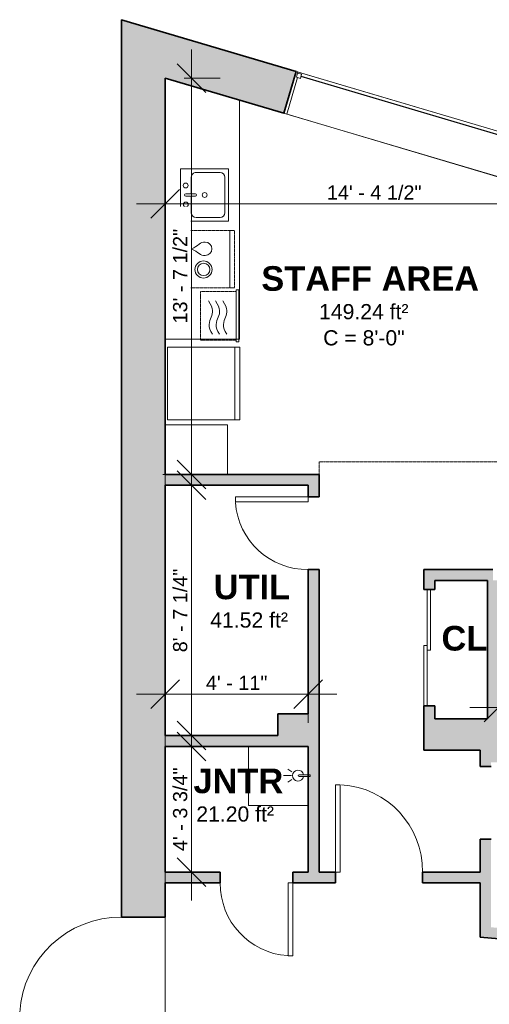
# Model space of a CAD drawing. Header units: inches. Extents: x -125 to 454, y -512 to 818.
# Tile 7 of 9: x -125 to 69, y 412 to 818. Entities that reach past the tile are written whole.
import ezdxf

# ---------------------------------------------------------------- set-up
doc = ezdxf.new("R2010")
doc.units = ezdxf.units.IN
doc.header["$MEASUREMENT"] = 0
doc.linetypes.add('Dash', pattern=[0.23622, 0.11811, -0.11811])
for name, color, linetype, lineweight in [('A-ANNO-DIMS', 211, 'Continuous', 9), ('A-ANNO-DIMS-100', 211, 'Continuous', 9), ('A-AREA', 32, 'Dash', 9), ('A-AREA-IDEN', 2, 'Continuous', 9), ('A-DOOR', 31, 'Continuous', 9), ('A-FLOR', 192, 'Continuous', 9), ('A-GLAZ', 151, 'Continuous', 9), ('A-OBJECTS', 90, 'Continuous', 9), ('A-WALL', 113, 'Continuous', 9), ('A-WALL-PATT', 111, 'Continuous', 9), ('P-SANR-FIXT', 6, 'Continuous', 9), ('P-SANR-FIXT-HDLN', 131, 'Dash', 9), ('Q-SPCQ', 91, 'Continuous', 9)]:
    doc.layers.add(name, color=color, linetype=linetype, lineweight=lineweight)
doc.styles.add('Arial_1', font='arial.ttf', dxfattribs={"height": 6.25})
doc.styles.add('Arial_2', font='arial.ttf', dxfattribs={"height": 5.859375})
doc.styles.add('Arial_B', font='arialbd.ttf', dxfattribs={"height": 10.15625})
doc.dimstyles.new('Linear_-_1_5mm_Arial', dxfattribs={"dimscale": 12, "dimtxt": 5.978082, "dimasz": 0.984252, "dimexe": 0.984252, "dimexo": 0.656168, "dimgap": 0, "dimtad": 1, "dimrnd": 0.25, "dimzin": 1, "dimdsep": 46, "dimlunit": 4, "dimtxsty": 'Arial_2', "dimblk1": 'OBLIQUE', "dimblk2": 'OBLIQUE', "dimsah": 1, "dimcen": 0.09, "dimdle": 0.984252, "dimazin": 0, "dimtfac": 1, "dimtdec": 4, "dimtix": 1, "dimtmove": 0, "dimatfit": 3, "dimfxl": 1, "dimtvp": 1, "dimtfill": 1, "dimfrac": 2, "dimtolj": 1, "dimtzin": 0, "dimarcsym": 2})

# ---------------------------------------------------------------- blocks, each defined once
blk = doc.blocks.new('Planitar-Fixed - 2_-0_x4_-1346135-Main Floor')
at = {"layer": 'A-GLAZ', "lineweight": 18}
for p, q in [((-47, 9.51), (-46.25, 9.51)), ((-46.25, 9.51), (-46.25, 7.28)), ((-46.25, 9.01), (-44.52, 9.01)), ((-44.52, 9.01), (-44.52, 7.28)), ((44.52, 9.01), (44.52, 7.28)), ((46.25, 9.01), (44.52, 9.01)), ((46.25, 9.51), (46.25, 7.28)), ((46.96, 9.51), (46.25, 9.51)), ((-46.25, 7.28), (-44.52, 7.28)), ((-45.74, 7.28), (-45.74, -8.49)), ((44.52, 7.28), (46.25, 7.28)), ((45.74, 7.28), (45.74, -8.49)), ((-47, -8.49), (-45.74, -8.49)), ((47, -8.49), (45.74, -8.49))]:
    blk.add_line(p, q, dxfattribs=at)
at = {"layer": 'A-GLAZ', "lineweight": 25}
blk.add_line((-44.52, 8.15), (44.52, 8.15), dxfattribs=at)
blk = doc.blocks.new('Planitar - Single Door_Flush Panel - 3_-0_ x 6_-8_-1346353-Main Floor')
at = {"layer": 'A-DOOR', "lineweight": 18}
for p, q in [((15.99, -2.25), (15.99, -38.25)), ((18, -2.25), (15.99, -2.25)), ((18, -2.25), (18, -38.25)), ((18, -38.25), (15.99, -38.25))]:
    blk.add_line(p, q, dxfattribs=at)
at = {"layer": 'A-DOOR'}
blk.add_arc((17.77, -2.55), 35.77, 179.5194, 266.3656, dxfattribs=at)
blk = doc.blocks.new('Planitar - Double Sliding Door_Flush Panel - 4_-0_ x 6_-8_-1346877-Main Floor')
at = {"layer": 'A-DOOR', "lineweight": 18}
for p, q in [((1, 2.12), (-24, 2.12)), ((-24, 2.12), (-24, 0.75)), ((-24, 0.75), (1, 0.75)), ((24, 0.75), (-1, 0.75)), ((-1, 0.75), (-1, -0.63)), ((1, 0.75), (1, 2.12)), ((24, -0.63), (24, 0.75)), ((-1, -0.63), (24, -0.63))]:
    blk.add_line(p, q, dxfattribs=at)
blk = doc.blocks.new('Planitar - Single Door_Flush Panel - 2_-6_ x 6_-8_-1346231-Main Floor')
at = {"layer": 'A-DOOR', "lineweight": 18}
for p, q in [((12.99, 2.25), (12.99, 32.25)), ((15, 32.25), (12.99, 32.25)), ((15, 2.25), (15, 32.25)), ((15, 2.25), (12.99, 2.25))]:
    blk.add_line(p, q, dxfattribs=at)
at = {"layer": 'A-DOOR'}
blk.add_arc((14.77, 2.55), 29.77, 93.991, 180.5775, dxfattribs=at)
blk = doc.blocks.new('Planitar - Single Door_Flush Panel - 2_-6_ x 6_-8_-1347084-Main Floor')
at = {"layer": 'A-DOOR', "lineweight": 18}
for p, q in [((12.99, -2.25), (12.99, -32.25)), ((15, -2.25), (12.99, -2.25)), ((15, -2.25), (15, -32.25)), ((15, -32.25), (12.99, -32.25))]:
    blk.add_line(p, q, dxfattribs=at)
at = {"layer": 'A-DOOR'}
blk.add_arc((14.77, -2.55), 29.77, 179.4225, 266.009, dxfattribs=at)
blk = doc.blocks.new('Planitar - Single Door_Flush Panel - 3_-6_ x 6_-8_-1347268-Main Floor')
at = {"layer": 'A-DOOR', "lineweight": 18}
for p, q in [((18.99, -9), (18.99, -51)), ((21, -9), (18.99, -9)), ((21, -9), (21, -51)), ((21, -51), (18.99, -51))]:
    blk.add_line(p, q, dxfattribs=at)
at = {"layer": 'A-DOOR'}
blk.add_arc((20.77, -9.3), 41.77, 179.5884, 266.641, dxfattribs=at)
blk = doc.blocks.new('Sink - 450 x 450mm-1351103-Main Floor')
at = {"layer": 'P-SANR-FIXT'}
for p, q in [((11.43, 10.04), (-10.2, 10.04)), ((-10.2, 10.04), (-10.2, -9.85)), ((11.43, -9.85), (11.43, 10.04)), ((0.12, 5.54), (-6.7, 5.54)), ((0.12, 7.79), (0.12, 3.85)), ((1.12, 7.79), (1.12, 3.85)), ((7.93, 5.54), (1.12, 5.54)), ((-8.7, 3.54), (-8.7, -6.35)), ((9.93, -6.35), (9.93, 3.54)), ((-10.2, -9.85), (11.43, -9.85)), ((-6.7, -8.35), (7.93, -8.35))]:
    blk.add_line(p, q, dxfattribs=at)
for centre, radius, start, end in [((-3.32, 7.79), 1, 360, 180), ((0.62, 7.79), 0.5, 0, 180), ((4.55, 7.87), 1, 360, 180), ((-6.7, 3.54), 2, 90, 180), ((-3.32, 7.79), 1, 180, 360), ((4.55, 7.87), 1, 180, 0), ((7.93, 3.54), 2, 360, 90), ((0.62, 0), 1, 360, 180), ((0.62, 0), 1, 180, 0), ((0.62, 3.85), 0.5, 180, 360), ((-6.7, -6.35), 2, 180, 270), ((7.93, -6.35), 2, 270, 0)]:
    blk.add_arc(centre, radius, start, end, dxfattribs=at)
blk = doc.blocks.new('Bath-Showerhead - Shower_head_and_Control_-_UNHOSTED_17702-459690-Main Floor')
at = {"layer": 'P-SANR-FIXT'}
for p, q in [((-0.37, -4.61), (-0.37, 0)), ((-0.37, 0), (0.38, 0)), ((0.38, 0), (0.38, -4.61)), ((-1.58, -7.59), (-2.66, -9.27)), ((0, -7.75), (0, -11)), ((1.58, -7.59), (2.66, -9.27))]:
    blk.add_line(p, q, dxfattribs=at)
for centre, radius, start, end in [((0, -5), 2.25, 100.1075, 270), ((0, -5), 2.25, 270, 79.8925), ((0, -4.61), 0.375, 180, 360)]:
    blk.add_arc(centre, radius, start, end, dxfattribs=at)
blk = doc.blocks.new('Fridge - 900mm-1357255-Main Floor')
at = {"layer": 'Q-SPCQ'}
for p, q in [((14.96, -3.94), (-14.96, -3.94)), ((-14.96, -3.94), (-14.96, -33.78)), ((-14.96, -3.94), (14.96, -3.94)), ((-14.96, -33.78), (-14.96, -3.94)), ((14.96, -33.78), (14.96, -3.94)), ((14.96, -3.94), (14.96, -33.78)), ((-14.96, -31.78), (14.96, -31.78)), ((-14.96, -33.78), (14.96, -33.78)), ((14.96, -33.78), (-14.96, -33.78))]:
    blk.add_line(p, q, dxfattribs=at)
blk = doc.blocks.new('Kitchen-Dishwasher_Under - 600mm-773039-Main Floor')
at = {"layer": 'P-SANR-FIXT'}
blk.add_line((-11.81, -25.56), (11.81, -25.56), dxfattribs=at)
for centre, radius in [((-4.25, -14.75), 3.54), ((-4.2, -14.8), 2.56)]:
    blk.add_circle(centre, radius, dxfattribs=at)
blk.add_arc((4.3, -15.43), 2.76, 180, 360, dxfattribs=at)
for points in [[(1.54, -15.43), (1.27, -13.46), (3.09, -12.65), (4.2, -9.77)], [(7.06, -15.43), (7.28, -13.43), (5.41, -12.66), (4.2, -9.77)]]:
    blk.add_open_spline(points, degree=3, dxfattribs=at)
at = {"layer": 'P-SANR-FIXT-HDLN'}
for p, q in [((-11.81, -27.56), (-11.81, -3.94)), ((-11.81, -3.94), (11.81, -3.94)), ((-11.81, -3.94), (11.81, -3.94)), ((-11.81, -27.56), (-11.81, -3.94)), ((11.81, -3.94), (11.81, -27.56)), ((11.81, -3.94), (11.81, -27.56)), ((11.81, -27.56), (-11.81, -27.56)), ((11.81, -27.56), (-11.81, -27.56))]:
    blk.add_line(p, q, dxfattribs=at)
blk = doc.blocks.new('Microwave - 750mm 2-1357476-Main Floor')
at = {"layer": 'Q-SPCQ', "linetype": 'Dash'}
for p, q in [((-10.07, 14.75), (10.07, 14.75)), ((-10.07, 0), (-10.07, 14.75)), ((10.07, 14.75), (10.07, 0))]:
    blk.add_line(p, q, dxfattribs=at)
at = {"layer": 'Q-SPCQ'}
for p, q in [((-10.7, 0), (-10.7, -1)), ((10.7, 0), (-10.7, 0)), ((-10.7, -1), (10.7, -1)), ((10.7, -1), (-10.7, -1)), ((10.7, -1), (10.7, 0))]:
    blk.add_line(p, q, dxfattribs=at)
for points in [[(-7.6, 9.77), (-4.49, 12.17), (-0.23, 9.97), (2.88, 9.29), (6.2, 11.49)], [(-7.6, 6.87), (-4.48, 9.26), (-0.23, 7.04), (2.87, 6.35), (6.2, 8.54)], [(-7.6, 3.87), (-4.49, 6.27), (-0.23, 4.06), (2.88, 3.38), (6.2, 5.59)]]:
    blk.add_open_spline(points, degree=3, knots=[0, 0, 0, 0, 0.52335, 1.049098, 1.049098, 1.049098, 1.049098], dxfattribs=at)
blk = doc.blocks.new('DIMBLOCK1-Main Floor')
at = {"layer": 'A-ANNO-DIMS-100'}
for p, q in [((-54.14, 805.51), (-54.14, 618.44)), ((-57.13, 793.7), (-42.32, 793.7)), ((-54.14, 793.7), (-57.13, 793.7)), ((-53.66, 630.25), (-65.95, 630.25)), ((-54.14, 630.25), (-53.66, 630.25))]:
    blk.add_line(p, q, dxfattribs=at)
at = {"layer": 'A-ANNO-DIMS-100', "lineweight": 35}
for p, q in [((-54.14, 793.7), (-60.04, 799.6)), ((-54.14, 793.7), (-48.23, 787.79)), ((-54.14, 630.25), (-60.04, 636.16)), ((-54.14, 630.25), (-48.23, 624.34))]:
    blk.add_line(p, q, dxfattribs=at)
at = {"layer": 'A-ANNO-DIMS-100', "color": 0, "insert": (-61.74, 692.48), "char_height": 5.8594, "width": 46.7946, "attachment_point": 1, "rotation": 90, "line_spacing_factor": 0.941778, "style": 'Arial_2', "bg_fill": 3, "box_fill_scale": 1.25, "bg_fill_color": 256, "bg_fill_true_color": 13158600, "bg_fill_transparency": 0}
blk.add_mtext('13\' - 7 1/2"', dxfattribs=at)
blk = doc.blocks.new('_Oblique')
at = {"color": 0, "linetype": 'ByBlock', "lineweight": -2}
blk.add_line((-0.5, -0.5), (0.5, 0.5), dxfattribs=at)
blk = doc.blocks.new('DIMBLOCK2-Main Floor')
at = {"layer": 'A-ANNO-DIMS-100'}
for p, q in [((-54.14, 510.69), (-54.14, 637.56)), ((-54.61, 625.75), (-42.32, 625.75)), ((-54.14, 625.75), (-54.61, 625.75)), ((-54.61, 522.5), (-42.32, 522.5)), ((-54.14, 522.5), (-54.61, 522.5))]:
    blk.add_line(p, q, dxfattribs=at)
at = {"layer": 'A-ANNO-DIMS-100', "lineweight": 35}
for p, q in [((-54.14, 625.75), (-60.04, 631.66)), ((-54.14, 625.75), (-48.23, 619.84)), ((-54.14, 522.5), (-60.04, 528.41)), ((-54.14, 522.5), (-48.23, 516.59))]:
    blk.add_line(p, q, dxfattribs=at)
at = {"layer": 'A-ANNO-DIMS-100', "color": 0, "insert": (-61.74, 556.88), "char_height": 5.8594, "width": 41.3867, "attachment_point": 1, "rotation": 90, "line_spacing_factor": 0.941778, "style": 'Arial_2', "bg_fill": 3, "box_fill_scale": 1.25, "bg_fill_color": 256, "bg_fill_true_color": 13158600, "bg_fill_transparency": 0}
blk.add_mtext('8\' - 7 1/4"', dxfattribs=at)
blk = doc.blocks.new('DIMBLOCK3-Main Floor')
at = {"layer": 'A-ANNO-DIMS-100'}
for p, q in [((-54.14, 454.44), (-54.14, 529.81)), ((-54.61, 518), (-42.32, 518)), ((-54.14, 518), (-54.61, 518)), ((-54.61, 466.25), (-42.32, 466.25)), ((-54.14, 466.25), (-54.61, 466.25))]:
    blk.add_line(p, q, dxfattribs=at)
at = {"layer": 'A-ANNO-DIMS-100', "lineweight": 35}
for p, q in [((-54.14, 518), (-60.04, 523.91)), ((-54.14, 518), (-48.23, 512.09)), ((-54.14, 466.25), (-60.04, 472.16)), ((-54.14, 466.25), (-48.23, 460.34))]:
    blk.add_line(p, q, dxfattribs=at)
at = {"layer": 'A-ANNO-DIMS-100', "color": 0, "insert": (-61.74, 474.88), "char_height": 5.8594, "width": 41.3867, "attachment_point": 1, "rotation": 90, "line_spacing_factor": 0.941778, "style": 'Arial_2', "bg_fill": 3, "box_fill_scale": 1.25, "bg_fill_color": 256, "bg_fill_true_color": 13158600, "bg_fill_transparency": 0}
blk.add_mtext('4\' - 3 3/4"', dxfattribs=at)
blk = doc.blocks.new('DIMBLOCK4-Main Floor')
at = {"layer": 'A-ANNO-DIMS-100', "lineweight": 35}
for p, q in [((-65, 539.58), (-59.09, 545.48)), ((-6, 539.58), (-0.09, 545.48)), ((-65, 539.58), (-70.91, 533.67)), ((-6, 539.58), (-11.91, 533.67))]:
    blk.add_line(p, q, dxfattribs=at)
at = {"layer": 'A-ANNO-DIMS-100'}
for p, q in [((-76.81, 539.58), (5.81, 539.58)), ((-65, 540.06), (-65, 527.77)), ((-65, 539.58), (-65, 540.06)), ((-6, 540.06), (-6, 527.77)), ((-6, 539.58), (-6, 540.06))]:
    blk.add_line(p, q, dxfattribs=at)
at = {"layer": 'A-ANNO-DIMS-100', "color": 0, "insert": (-48.19, 547.19), "char_height": 5.859, "width": 30.4606, "attachment_point": 1, "line_spacing_factor": 0.941778, "style": 'Arial_2', "bg_fill": 3, "box_fill_scale": 1.25, "bg_fill_color": 256, "bg_fill_true_color": 13158600, "bg_fill_transparency": 0}
blk.add_mtext('4\' - 11"', dxfattribs=at)
blk = doc.blocks.new('DIMBLOCK5-Main Floor')
at = {"layer": 'A-ANNO-DIMS-100'}
for p, q in [((107.45, 734.73), (107.45, 753.63)), ((-76.81, 741.82), (119.26, 741.82)), ((-65, 742.3), (-65, 730.01)), ((-65, 741.82), (-65, 742.3)), ((107.45, 741.82), (107.45, 734.73))]:
    blk.add_line(p, q, dxfattribs=at)
at = {"layer": 'A-ANNO-DIMS-100', "lineweight": 35}
for p, q in [((-65, 741.82), (-59.09, 747.73)), ((107.45, 741.82), (113.36, 747.73)), ((-65, 741.82), (-70.91, 735.92)), ((107.45, 741.82), (101.55, 735.92))]:
    blk.add_line(p, q, dxfattribs=at)
at = {"layer": 'A-ANNO-DIMS-100', "color": 0, "insert": (1.73, 749.43), "char_height": 5.8594, "width": 46.7946, "attachment_point": 1, "line_spacing_factor": 0.941778, "style": 'Arial_2', "bg_fill": 3, "box_fill_scale": 1.25, "bg_fill_color": 256, "bg_fill_true_color": 13158600, "bg_fill_transparency": 0}
blk.add_mtext('14\' - 4 1/2"', dxfattribs=at)
blk = doc.blocks.new('DIMBLOCK30-Main Floor')
at = {"layer": 'A-ANNO-DIMS-100', "lineweight": 35}
for p, q in [((72.5, 534.08), (78.41, 539.99)), ((165.25, 534.08), (171.16, 539.99)), ((72.5, 534.08), (66.59, 528.18)), ((165.25, 534.08), (159.34, 528.18))]:
    blk.add_line(p, q, dxfattribs=at)
at = {"layer": 'A-ANNO-DIMS-100'}
for p, q in [((72.5, 538.63), (72.5, 522.27)), ((72.5, 534.08), (72.5, 538.63)), ((60.69, 534.08), (177.06, 534.08)), ((165.25, 534.56), (165.25, 522.27)), ((165.25, 534.08), (165.25, 534.56))]:
    blk.add_line(p, q, dxfattribs=at)
at = {"layer": 'A-ANNO-DIMS-100', "color": 0, "insert": (101.63, 541.69), "char_height": 5.8594, "width": 41.3867, "attachment_point": 1, "line_spacing_factor": 0.941778, "style": 'Arial_2', "bg_fill": 3, "box_fill_scale": 1.25, "bg_fill_color": 256, "bg_fill_true_color": 13158600, "bg_fill_transparency": 0}
blk.add_mtext('7\' - 8 3/4"', dxfattribs=at)

msp = doc.modelspace()

# ---------------------------------------------------------------- hatches: boundary and pattern name
at = {"layer": 'A-WALL-PATT', "transparency": 33554560}
h = msp.add_hatch(color=8, dxfattribs=at)
h.paths.add_polyline_path([(132.382, 735.223), (137.55, 752.465), (79.195, 769.753), (74.082, 752.494), (107.453, 742.608)], flags=0)
h.paths.add_polyline_path([(-16.046, 779.195), (-10.933, 796.453), (-83, 817.803), (-83, 799.03), (-65, 793.697)], flags=0)
h = msp.add_hatch(color=8, dxfattribs=at)
h.paths.add_polyline_path([(-65, 192.25), (-65, 195.521), (-83, 195.521), (-83, 192.25)], flags=0)
h.paths.add_polyline_path([(-83, 227.521), (-65, 227.521), (-65, 300.999), (-83, 300.999), (-83, 275.279)], flags=0)
h.paths.add_polyline_path([(-83, 332.999), (-65, 332.999), (-65, 405.625), (-83, 405.625)], flags=0)
h.paths.add_polyline_path([(-83, 447.625), (-65, 447.625), (-65, 793.697), (-83, 799.03), (-83, 563.167)], flags=0)
for points in [[(-6, 625.75), (-1.5, 625.75), (-1.5, 630.25), (-65, 630.25), (-65, 625.75)], [(68, 586.5), (70.25, 586.5), (70.25, 591), (41.75, 591), (41.75, 586.5), (46.25, 586.5)], [(72.5, 544.25), (72.5, 586.5), (68, 586.5), (68, 544.25)], [(72.5, 529.5), (72.5, 544.25), (68, 544.25), (68, 529.5)], [(-1.5, 520.25), (-1.5, 531.5), (-18.5, 531.5), (-18.5, 520.25), (-6, 520.25)], [(65, 516.5), (67.25, 516.5), (67.25, 529.5), (46.25, 529.5), (46.25, 516.5), (63.614, 516.5)], [(195.5, 511.5), (195.5, 529.5), (67.25, 529.5), (67.25, 511.5), (193.25, 511.5)], [(-6, 518), (-6, 520.25), (-18.5, 520.25), (-18.5, 522.5), (-65, 522.5), (-65, 518)], [(-1.5, 461.75), (-1.5, 520.25), (-6, 520.25), (-6, 461.75)]]:
    msp.add_hatch(color=8, dxfattribs=at).paths.add_polyline_path(points, flags=0)
h = msp.add_hatch(color=8, dxfattribs=at)
h.paths.add_polyline_path([(-1.5, 531.5), (-1.5, 591), (-6, 591), (-6, 531.5)], flags=0)
h.paths.add_polyline_path([(-1.5, 621), (-1.5, 625.75), (-6, 625.75), (-6, 621)], flags=0)
h = msp.add_hatch(color=8, dxfattribs=at)
h.paths.add_polyline_path([(41.75, 516.5), (46.25, 516.5), (46.25, 534.75), (41.75, 534.75)], flags=0)
h.paths.add_polyline_path([(41.75, 582.75), (46.25, 582.75), (46.25, 586.5), (41.75, 586.5)], flags=0)
h = msp.add_hatch(color=8, dxfattribs=at)
h.paths.add_polyline_path([(69.5, 443.452), (69.5, 479.75), (65, 479.75), (65, 443.834)], flags=0)
h.paths.add_polyline_path([(65, 509.75), (69.5, 509.75), (69.5, 511.5), (67.25, 511.5), (67.25, 516.5), (65, 516.5)], flags=0)
h = msp.add_hatch(color=8, dxfattribs=at)
h.paths.add_polyline_path([(-42.25, 461.75), (-42.25, 466.25), (-65, 466.25), (-65, 461.75)], flags=0)
h.paths.add_polyline_path([(-6, 461.75), (-6, 466.25), (-12.25, 466.25), (-12.25, 461.75)], flags=0)
h = msp.add_hatch(color=8, dxfattribs=at)
h.paths.add_polyline_path([(65, 461.75), (65, 466.25), (41.25, 466.25), (41.25, 461.75)], flags=0)
h.paths.add_polyline_path([(-1.5, 461.75), (5.25, 461.75), (5.25, 466.25), (-1.5, 466.25)], flags=0)
h = msp.add_hatch(color=8, dxfattribs=at)
h.paths.add_polyline_path([(195.405, 428.25), (195.595, 432.75), (173.296, 434.643), (172.915, 430.159), (175.612, 429.93)], flags=0)
h.paths.add_polyline_path([(137.044, 433.203), (137.425, 437.687), (118.991, 439.251), (118.611, 434.768), (118.727, 434.758)], flags=0)
h.paths.add_polyline_path([(72.775, 438.658), (73.156, 443.142), (65, 443.834), (65, 439.318)], flags=0)

# ---------------------------------------------------------------- linework, layer by layer
at = {"layer": 'A-AREA'}
for p, q in [((-1.5, 628), (-1.5, 635.5)), ((-1.5, 635.5), (88.922, 635.5))]:
    msp.add_line(p, q, dxfattribs=at)
at = {"layer": 'A-FLOR'}
for p, q in [((-65, 793.697), (-65, 192.25)), ((107.453, 742.608), (-65, 793.697))]:
    msp.add_line(p, q, dxfattribs=at)
at = {"layer": 'A-OBJECTS'}
for p, q in [((-65, 793.697), (-65, 686)), ((-34.25, 784.587), (-65, 793.697)), ((-34.25, 686), (-34.25, 784.587)), ((-65, 686), (-34.25, 686)), ((-65, 650.75), (-39.25, 650.75)), ((-65, 630.25), (-65, 650.75)), ((-39.25, 650.75), (-39.25, 630.25)), ((-39.25, 630.25), (-65, 630.25)), ((-30.544, 518), (-30.544, 493.724)), ((-30.544, 493.724), (-6, 493.724))]:
    msp.add_line(p, q, dxfattribs=at)
at = {"layer": 'A-WALL', "lineweight": 35}
for p, q in [((-10.933, 796.453), (-83, 817.803)), ((-83, 817.803), (-83, 799.03)), ((-83, 799.03), (-83, 447.625)), ((-16.046, 779.195), (-10.933, 796.453)), ((-65, 793.697), (-16.046, 779.195)), ((-65, 630.25), (-65, 793.697)), ((-1.5, 630.25), (-65, 630.25)), ((-1.5, 625.75), (-1.5, 630.25)), ((-65, 625.75), (-6, 625.75)), ((-65, 522.5), (-65, 625.75)), ((-6, 625.75), (-6, 621)), ((-1.5, 621), (-1.5, 625.75)), ((-6, 621), (-1.5, 621)), ((-6, 591), (-6, 531.5)), ((-1.5, 591), (-6, 591)), ((-1.5, 531.5), (-1.5, 591)), ((70.25, 591), (41.75, 591)), ((41.75, 591), (41.75, 586.5)), ((41.75, 586.5), (41.75, 582.75)), ((46.25, 586.5), (68, 586.5)), ((46.25, 582.75), (46.25, 586.5)), ((68, 586.5), (68, 544.25)), ((41.75, 582.75), (46.25, 582.75)), ((68, 544.25), (68, 529.5)), ((46.25, 534.75), (41.75, 534.75)), ((41.75, 534.75), (41.75, 516.5)), ((46.25, 529.5), (46.25, 534.75)), ((-6, 531.5), (-18.5, 531.5)), ((-18.5, 531.5), (-18.5, 522.5)), ((-1.5, 520.25), (-1.5, 531.5)), ((67.25, 529.5), (46.25, 529.5)), ((68, 529.5), (67.25, 529.5)), ((-18.5, 522.5), (-65, 522.5)), ((-1.5, 466.25), (-1.5, 520.25)), ((-65, 518), (-6, 518)), ((-65, 466.25), (-65, 518)), ((-6, 518), (-6, 466.25)), ((41.75, 516.5), (46.25, 516.5)), ((46.25, 516.5), (65, 516.5)), ((65, 516.5), (65, 509.75)), ((65, 509.75), (69.5, 509.75)), ((65, 479.75), (65, 466.25)), ((69.5, 479.75), (65, 479.75)), ((-42.25, 466.25), (-65, 466.25)), ((-42.25, 461.75), (-42.25, 466.25)), ((-6, 466.25), (-12.25, 466.25)), ((-12.25, 466.25), (-12.25, 461.75)), ((5.25, 466.25), (-1.5, 466.25)), ((5.25, 461.75), (5.25, 466.25)), ((65, 466.25), (41.25, 466.25)), ((41.25, 466.25), (41.25, 461.75)), ((-65, 461.75), (-42.25, 461.75)), ((-65, 447.625), (-65, 461.75)), ((-12.25, 461.75), (-6, 461.75)), ((-6, 461.75), (-1.5, 461.75)), ((-1.5, 461.75), (5.25, 461.75)), ((41.25, 461.75), (65, 461.75)), ((65, 461.75), (65, 443.834)), ((-83, 447.625), (-65, 447.625)), ((65, 443.834), (65, 439.318)), ((65, 439.318), (72.775, 438.658))]:
    msp.add_line(p, q, dxfattribs=at)
at = {"layer": 'A-WALL'}
for p, q in [((-83, 799.03), (-83, 817.803)), ((137.55, 752.465), (-83, 817.803)), ((-83, 799.03), (-83, 447.625)), ((-16.046, 779.195), (-10.933, 796.453)), ((-10.933, 796.453), (79.195, 769.753)), ((-65, 793.697), (107.453, 742.608)), ((-65, 630.25), (-65, 793.697)), ((74.082, 752.494), (-16.046, 779.195)), ((-1.5, 630.25), (-65, 630.25)), ((-1.5, 630.25), (-1.5, 625.75)), ((-65, 625.75), (-6, 625.75)), ((-65, 522.5), (-65, 625.75)), ((-6, 625.75), (-6, 621)), ((-1.5, 621), (-1.5, 625.75)), ((-1.5, 621), (-6, 621)), ((-6, 591), (-6, 531.5)), ((-6, 591), (-1.5, 591)), ((-1.5, 531.5), (-1.5, 591)), ((41.75, 586.5), (41.75, 591)), ((70.25, 591), (41.75, 591)), ((41.75, 586.5), (41.75, 582.75)), ((46.25, 586.5), (68, 586.5)), ((46.25, 582.75), (46.25, 586.5)), ((68, 586.5), (68, 544.25)), ((46.25, 582.75), (41.75, 582.75)), ((68, 544.25), (68, 529.5)), ((41.75, 534.75), (46.25, 534.75)), ((41.75, 534.75), (41.75, 516.5)), ((46.25, 529.5), (46.25, 534.75)), ((-18.5, 531.5), (-6, 531.5)), ((-18.5, 531.5), (-18.5, 522.5)), ((-1.5, 520.25), (-1.5, 531.5)), ((67.25, 529.5), (46.25, 529.5)), ((68, 529.5), (67.25, 529.5)), ((-18.5, 522.5), (-65, 522.5)), ((-1.5, 466.25), (-1.5, 520.25)), ((-65, 518), (-6, 518)), ((-65, 466.25), (-65, 518)), ((-6, 518), (-6, 466.25)), ((46.25, 516.5), (41.75, 516.5)), ((46.25, 516.5), (65, 516.5)), ((65, 516.5), (65, 509.75)), ((69.5, 509.75), (65, 509.75)), ((65, 479.75), (65, 466.25)), ((65, 479.75), (69.5, 479.75)), ((-42.25, 466.25), (-65, 466.25)), ((-42.25, 466.25), (-42.25, 461.75)), ((-12.25, 461.75), (-12.25, 466.25)), ((-6, 466.25), (-12.25, 466.25)), ((5.25, 466.25), (-1.5, 466.25)), ((5.25, 466.25), (5.25, 461.75)), ((41.25, 461.75), (41.25, 466.25)), ((65, 466.25), (41.25, 466.25)), ((-65, 461.75), (-42.25, 461.75)), ((-65, 447.625), (-65, 461.75)), ((-12.25, 461.75), (-6, 461.75)), ((-1.5, 461.75), (-6, 461.75)), ((-1.5, 461.75), (5.25, 461.75)), ((41.25, 461.75), (65, 461.75)), ((65, 461.75), (65, 443.834)), ((-65, 447.625), (-83, 447.625)), ((65, 439.318), (65, 443.834)), ((65, 439.318), (72.775, 438.658))]:
    msp.add_line(p, q, dxfattribs=at)

# ---------------------------------------------------------------- block references
at = {"layer": 'A-DOOR'}
for name, p, rotation in [('Planitar - Single Door_Flush Panel - 2_-6_ x 6_-8_-1346231-Main Floor', (-3.75, 606), 90), ('Planitar - Double Sliding Door_Flush Panel - 4_-0_ x 6_-8_-1346877-Main Floor', (43.875, 558.75), 90), ('Planitar - Single Door_Flush Panel - 3_-0_ x 6_-8_-1346353-Main Floor', (23.25, 464), 180), ('Planitar - Single Door_Flush Panel - 3_-6_ x 6_-8_-1347268-Main Floor', (-74, 426.625), 270)]:
    msp.add_blockref(name, p, dxfattribs=dict(at, rotation=rotation))
msp.add_blockref('Planitar - Single Door_Flush Panel - 2_-6_ x 6_-8_-1347084-Main Floor', (-27.25, 464), dxfattribs=at)
at = {"layer": 'A-GLAZ', "rotation": 343.4980769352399}
msp.add_blockref('Planitar-Fixed - 2_-0_x4_-1346135-Main Floor', (31.429, 773.983), dxfattribs=at)
at = {"layer": 'P-SANR-FIXT'}
for name, p, rotation in [('Sink - 450 x 450mm-1351103-Main Floor', (-48.669, 744.878), 89.9999999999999), ('Kitchen-Dishwasher_Under - 600mm-773039-Main Floor', (-63.906, 719), 89.9999999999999), ('Bath-Showerhead - Shower_head_and_Control_-_UNHOSTED_17702-459690-Main Floor', (-5.154, 505.997), 269.9999999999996)]:
    msp.add_blockref(name, p, dxfattribs=dict(at, rotation=rotation))
at = {"layer": 'Q-SPCQ', "rotation": 89.9999999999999}
for name, p in [('Microwave - 750mm 2-1357476-Main Floor', (-35.632, 695.639)), ('Fridge - 900mm-1357255-Main Floor', (-68, 667.738))]:
    msp.add_blockref(name, p, dxfattribs=at)

# ---------------------------------------------------------------- texts
at = {"layer": 'A-AREA-IDEN', "attachment_point": 1}
for s, insert, char_height, width, style in [('STAFF AREA', (-25.321, 716.135), 10.1562, 104.15625, 'Arial_B'), ('149.24 ft²', (-1.483, 700.514), 6.25, 46.39687, 'Arial_1'), ('C = 8\'-0"', (0.21, 689.71), 6.25, 42.29375, 'Arial_1'), ('UTIL', (-44.953, 588.928), 10.1562, 36.92812, 'Arial_B'), ('41.52 ft²', (-46.37, 573.307), 6.25, 40.4, 'Arial_1'), ('CL', (49.014, 567.75), 10.1562, 22.09375, 'Arial_B'), ('JNTR', (-53.301, 508.931), 10.1562, 43.24062, 'Arial_B'), ('21.20 ft²', (-52.12, 493.31), 6.25, 40.4, 'Arial_1')]:
    msp.add_mtext(s, dxfattribs=dict(at, insert=insert, char_height=char_height, width=width, style=style))

# ---------------------------------------------------------------- next in the draw order: dimensions: what is measured, and where the dimension line sits
at = {"layer": 'A-ANNO-DIMS'}
dim = msp.add_linear_dim(base=(-54.135, 630.25), p1=(-65, 793.697), p2=(-45.784, 630.25), angle=90, dimstyle='Linear_-_1_5mm_Arial', override={"dimpost": '<>', "dimfxl": 164.572862}, dxfattribs=at)
dim.commit()
dim.dimension.update_dxf_attribs({"geometry": 'DIMBLOCK1-Main Floor', "text_midpoint": (-57.167, 711.974)})
dim = msp.add_linear_dim(base=(165.25, 534.082), p1=(72.5, 546.5), p2=(165.25, 542.433), dimstyle='Linear_-_1_5mm_Arial', override={"dimpost": '<>', "dimfxl": 92.839105}, dxfattribs=at)
dim.commit()
dim.dimension.update_dxf_attribs({"geometry": 'DIMBLOCK30-Main Floor', "text_midpoint": (118.875, 537.113)})

# ---------------------------------------------------------------- next in the draw order: dimensions: what is measured, and where the dimension line sits
dim = msp.add_linear_dim(base=(107.453, 741.821), p1=(-65, 750.173), p2=(107.453, 742.608), dimstyle='Linear_-_1_5mm_Arial', override={"dimpost": '<>', "dimfxl": 172.618673}, dxfattribs=at)
dim.commit()
dim.dimension.update_dxf_attribs({"geometry": 'DIMBLOCK5-Main Floor', "text_midpoint": (21.226, 744.851)})
dim = msp.add_linear_dim(base=(-54.135, 625.75), p1=(-62.487, 522.5), p2=(-62.487, 625.75), angle=90, dimstyle='Linear_-_1_5mm_Arial', override={"dimpost": '<>', "dimfxl": 103.25}, dxfattribs=at)
dim.commit()
dim.dimension.update_dxf_attribs({"geometry": 'DIMBLOCK2-Main Floor', "text_midpoint": (-57.165, 574.125)})

# ---------------------------------------------------------------- next in the draw order: dimensions: what is measured, and where the dimension line sits
dim = msp.add_linear_dim(base=(-54.135, 518), p1=(-62.487, 466.25), p2=(-62.487, 518), angle=90, dimstyle='Linear_-_1_5mm_Arial', override={"dimpost": '<>', "dimfxl": 51.75}, dxfattribs=at)
dim.commit()
dim.dimension.update_dxf_attribs({"geometry": 'DIMBLOCK3-Main Floor', "text_midpoint": (-57.167, 492.125)})

# ---------------------------------------------------------------- next in the draw order: dimensions: what is measured, and where the dimension line sits
dim = msp.add_linear_dim(base=(-6, 539.579), p1=(-65, 547.93), p2=(-6, 547.93), dimstyle='Linear_-_1_5mm_Arial', override={"dimpost": '<>', "dimfxl": 59}, dxfattribs=at)
dim.commit()
dim.dimension.update_dxf_attribs({"geometry": 'DIMBLOCK4-Main Floor', "text_midpoint": (-35.5, 542.52)})

doc.saveas('drawing.dxf')
